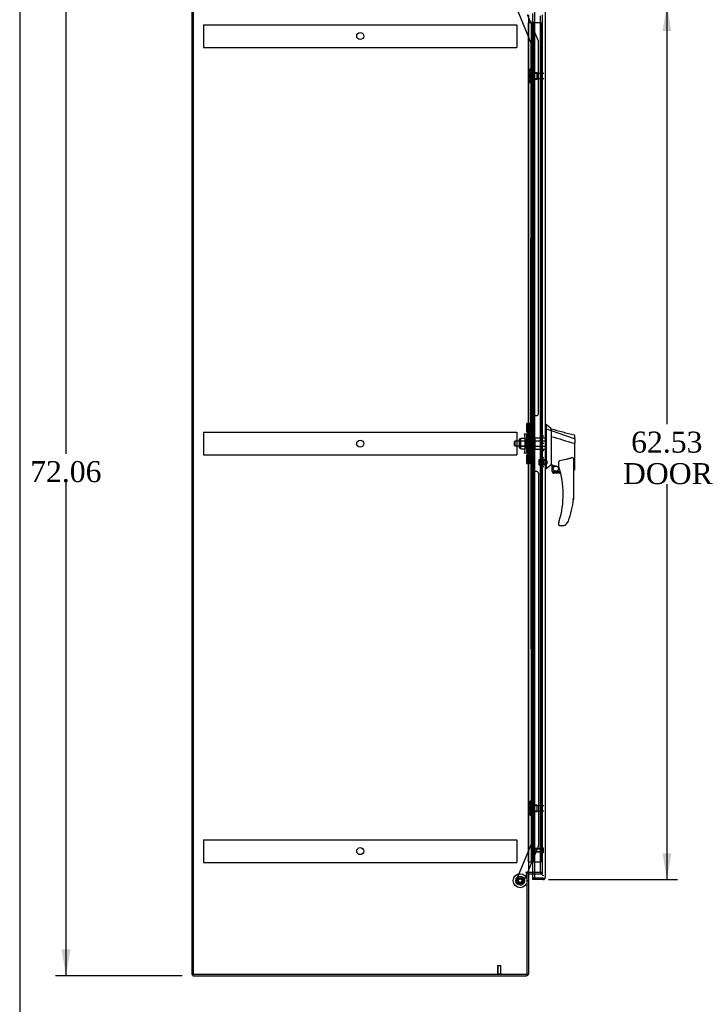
# Model space of a CAD drawing. Header units: inches. Extents: x 1 to 299, y -2 to 199.
# Tile 2 of 11: x 1 to 50, y 62 to 132. Entities that reach past the tile are written whole.
import ezdxf
from ezdxf.enums import TextEntityAlignment as Align
from ezdxf.lldxf.tags import DXFTag

# ---------------------------------------------------------------- set-up
doc = ezdxf.new("R2010")
doc.units = ezdxf.units.IN
doc.header["$MEASUREMENT"] = 0
for name, color, linetype in [('COM53964-2', 7, 'Continuous'), ('COM55523', 7, 'Continuous'), ('COM70220', 7, 'Continuous'), ('COM70757-2', 7, 'Continuous'), ('COM70763-2', 7, 'Continuous'), ('COM70838', 7, 'Continuous'), ('COM70839-3', 7, 'Continuous'), ('COM71203-5', 7, 'Continuous'), ('COM71205-7', 7, 'Continuous'), ('Default', 7, 'Continuous'), ('HAN86294', 7, 'Continuous'), ('HAN86294_NUT', 7, 'Continuous'), ('HAN86294_SCREW', 7, 'Continuous'), ('HAN86294_WASHER', 7, 'Continuous'), ('HAN_NUT', 7, 'Continuous'), ('NTS18147', 7, 'Continuous'), ('ROL87452', 7, 'Continuous'), ('RVT17786', 7, 'Continuous'), ('RVT19000', 7, 'Continuous'), ('SPC87322', 7, 'Continuous'), ('STD26122', 7, 'Continuous'), ('STD26258', 7, 'Continuous'), ('WAF25376', 7, 'Continuous'), ('WAM30038', 7, 'Continuous')]:
    doc.layers.add(name, color=color, linetype=linetype)
doc.styles.add('SEACAD_Times_New_Roman', font='times.ttf')
tags = doc.linetypes.add('HIDDEN2', pattern=[0.1875, 0.125, -0.0625]).pattern_tags.tags
tags[6:7] = [DXFTag(74, 4), DXFTag(75, 0), DXFTag(340, '0'), DXFTag(46, 0.0), DXFTag(50, 0.0), DXFTag(44, 0.0), DXFTag(45, 0.0)]
tags[4:5] = [DXFTag(74, 4), DXFTag(75, 0), DXFTag(340, '0'), DXFTag(46, 0.0), DXFTag(50, 0.0), DXFTag(44, 0.0), DXFTag(45, 0.0)]
doc.dimstyles.new('HAMMOND_(STH_-_300x200)', dxfattribs={"dimtxt": 1.5, "dimasz": 1.875, "dimexe": 0.75, "dimexo": 0.75, "dimgap": 0.375, "dimtad": 0, "dimtih": 1, "dimtoh": 1, "dimzin": 0, "dimdsep": 46, "dimtxsty": 'SEACAD_Times_New_Roman', "dimblk1": '_SE_FILLED', "dimblk2": '_SE_FILLED', "dimsah": 1, "dimcen": 0.75, "dimadec": 0, "dimazin": 0, "dimtfac": 0.8, "dimtofl": 0, "dimtmove": 0, "dimatfit": 3, "dimfxl": 1, "dimtolj": 1, "dimtzin": 0, "dimarcsym": 0})

# ---------------------------------------------------------------- blocks, each defined once
blk = doc.blocks.new('SE4')
at = {"layer": 'COM53964-2', "color": 7, "linetype": 'HIDDEN2'}
for p, q in [((14.515, 132.04), (14.515, 131.902)), ((14.515, 132.04), (36.89, 132.04)), ((14.515, 131.902), (14.515, 130.553)), ((36.89, 132.04), (36.89, 131.902)), ((36.89, 131.902), (36.89, 130.553)), ((14.515, 130.553), (14.515, 130.415)), ((14.515, 130.415), (36.89, 130.415)), ((36.89, 130.553), (36.89, 130.415)), ((14.515, 102.91), (14.515, 102.772)), ((14.515, 102.91), (36.89, 102.91)), ((14.515, 102.772), (14.515, 101.423)), ((36.89, 102.91), (36.89, 102.772)), ((36.89, 102.772), (36.89, 101.423)), ((14.515, 101.423), (14.515, 101.285)), ((36.89, 101.423), (36.89, 101.285)), ((14.515, 101.285), (36.89, 101.285)), ((14.515, 73.78), (14.515, 73.642)), ((14.515, 73.78), (36.89, 73.78)), ((14.515, 73.642), (14.515, 72.293)), ((36.89, 73.78), (36.89, 73.642)), ((36.89, 73.642), (36.89, 72.293)), ((14.515, 72.293), (14.515, 72.155)), ((14.515, 72.155), (36.89, 72.155)), ((36.89, 72.293), (36.89, 72.155))]:
    blk.add_line(p, q, dxfattribs=at)
for centre in [(25.703, 131.228), (25.703, 102.098), (25.703, 72.968)]:
    blk.add_circle(centre, 0.25, dxfattribs=at)
at = {"layer": 'COM55523', "color": 7, "linetype": 'HIDDEN2'}
for p, q in [((37.733, 132.205), (37.733, 132.205)), ((37.733, 72.205), (37.733, 132.205)), ((37.981, 132.205), (37.981, 72.205)), ((38.081, 72.205), (38.081, 132.205)), ((38.15, 132.205), (38.626, 132.205)), ((38.626, 72.205), (38.626, 132.205)), ((37.944, 131.205), (37.914, 131.205)), ((37.914, 131.205), (37.914, 130.205)), ((37.944, 130.205), (37.914, 130.205)), ((37.944, 129.205), (37.914, 129.205)), ((37.914, 129.205), (37.914, 128.205)), ((37.944, 128.205), (37.914, 128.205)), ((37.944, 127.205), (37.914, 127.205)), ((37.914, 127.205), (37.914, 126.205)), ((37.944, 126.205), (37.914, 126.205)), ((37.944, 125.205), (37.914, 125.205)), ((37.914, 125.205), (37.914, 124.205)), ((37.944, 124.205), (37.914, 124.205)), ((37.944, 123.205), (37.914, 123.205)), ((37.914, 123.205), (37.914, 122.205)), ((37.944, 122.205), (37.914, 122.205)), ((37.944, 121.205), (37.914, 121.205)), ((37.914, 121.205), (37.914, 120.205)), ((37.944, 120.205), (37.914, 120.205)), ((37.944, 119.205), (37.914, 119.205)), ((37.914, 119.205), (37.914, 118.205)), ((37.944, 118.205), (37.914, 118.205)), ((37.944, 117.205), (37.914, 117.205)), ((37.914, 117.205), (37.914, 116.205)), ((37.944, 116.205), (37.914, 116.205)), ((37.944, 115.205), (37.914, 115.205)), ((37.914, 115.205), (37.914, 114.205)), ((37.944, 114.205), (37.914, 114.205)), ((37.944, 113.205), (37.914, 113.205)), ((37.914, 113.205), (37.914, 112.205)), ((37.944, 112.205), (37.914, 112.205)), ((37.944, 111.205), (37.914, 111.205)), ((37.914, 111.205), (37.914, 110.205)), ((37.944, 110.205), (37.914, 110.205)), ((37.944, 109.205), (37.914, 109.205)), ((37.914, 109.205), (37.914, 108.205)), ((37.944, 108.205), (37.914, 108.205)), ((37.944, 107.205), (37.914, 107.205)), ((37.914, 107.205), (37.914, 106.205)), ((37.944, 106.205), (37.914, 106.205)), ((37.944, 105.205), (37.914, 105.205)), ((37.914, 105.205), (37.914, 104.205)), ((37.944, 104.205), (37.914, 104.205)), ((37.944, 103.205), (37.914, 103.205)), ((37.914, 103.205), (37.914, 102.205)), ((37.944, 102.205), (37.914, 102.205)), ((37.944, 101.205), (37.914, 101.205)), ((37.914, 101.205), (37.914, 100.205)), ((37.944, 100.205), (37.914, 100.205)), ((37.944, 99.205), (37.914, 99.205)), ((37.914, 99.205), (37.914, 98.205)), ((37.944, 98.205), (37.914, 98.205)), ((37.944, 97.205), (37.914, 97.205)), ((37.914, 97.205), (37.914, 96.205)), ((37.944, 96.205), (37.914, 96.205)), ((37.944, 95.205), (37.914, 95.205)), ((37.914, 95.205), (37.914, 94.205)), ((37.944, 94.205), (37.914, 94.205)), ((37.944, 93.205), (37.914, 93.205)), ((37.914, 93.205), (37.914, 92.205)), ((37.944, 92.205), (37.914, 92.205)), ((37.944, 91.205), (37.914, 91.205)), ((37.914, 91.205), (37.914, 90.205)), ((37.944, 90.205), (37.914, 90.205)), ((37.944, 89.205), (37.914, 89.205)), ((37.914, 89.205), (37.914, 88.205)), ((37.944, 88.205), (37.914, 88.205)), ((37.944, 87.205), (37.914, 87.205)), ((37.914, 87.205), (37.914, 86.205)), ((37.944, 86.205), (37.914, 86.205)), ((37.944, 85.205), (37.914, 85.205)), ((37.914, 85.205), (37.914, 84.205)), ((37.944, 84.205), (37.914, 84.205)), ((37.944, 83.205), (37.914, 83.205)), ((37.914, 83.205), (37.914, 82.205)), ((37.944, 82.205), (37.914, 82.205)), ((37.944, 81.205), (37.914, 81.205)), ((37.914, 81.205), (37.914, 80.205)), ((37.944, 80.205), (37.914, 80.205)), ((37.944, 79.205), (37.914, 79.205)), ((37.914, 79.205), (37.914, 78.205)), ((37.944, 78.205), (37.914, 78.205)), ((37.944, 77.205), (37.914, 77.205)), ((37.914, 77.205), (37.914, 76.205)), ((37.944, 76.205), (37.914, 76.205)), ((37.944, 75.205), (37.914, 75.205)), ((37.914, 75.205), (37.914, 74.205)), ((37.944, 74.205), (37.914, 74.205)), ((37.944, 73.205), (37.914, 73.205)), ((37.914, 73.205), (37.914, 72.205)), ((37.733, 72.205), (37.733, 72.205)), ((38.15, 72.205), (38.626, 72.205))]:
    blk.add_line(p, q, dxfattribs=at)
at = {"layer": 'COM55523', "color": 7, "linetype": 'Continuous'}
for p, q in [((37.733, 132.205), (37.944, 132.205)), ((37.944, 132.205), (38.148, 132.205)), ((37.944, 131.205), (37.944, 132.205)), ((37.968, 132.214), (37.968, 132.24)), ((37.968, 132.24), (38.018, 132.24)), ((38.018, 132.214), (37.968, 132.214)), ((37.981, 132.214), (37.981, 132.205)), ((38.018, 132.24), (38.043, 132.24)), ((38.018, 132.214), (38.043, 132.214)), ((38.043, 132.24), (38.093, 132.24)), ((38.093, 132.214), (38.043, 132.214)), ((38.081, 132.205), (38.081, 132.214)), ((38.093, 132.24), (38.093, 132.214)), ((38.148, 132.205), (38.15, 132.205)), ((38.148, 131.205), (38.148, 132.205)), ((38.148, 131.205), (37.944, 131.205)), ((37.944, 130.205), (37.944, 131.205)), ((38.148, 131.205), (37.944, 131.205)), ((38.148, 130.205), (38.148, 131.205)), ((38.148, 130.205), (37.944, 130.205)), ((38.148, 130.205), (37.944, 130.205)), ((37.944, 129.205), (37.944, 130.205)), ((38.148, 129.205), (38.148, 130.205)), ((38.148, 129.205), (37.944, 129.205)), ((37.944, 128.205), (37.944, 129.205)), ((38.148, 129.205), (37.944, 129.205)), ((38.148, 128.205), (38.148, 129.205)), ((38.148, 128.205), (37.944, 128.205)), ((38.148, 128.205), (37.944, 128.205)), ((37.944, 127.205), (37.944, 128.205)), ((38.148, 127.205), (38.148, 128.205)), ((38.148, 127.205), (37.944, 127.205)), ((37.944, 126.205), (37.944, 127.205)), ((38.148, 127.205), (37.944, 127.205)), ((38.148, 126.205), (38.148, 127.205)), ((38.148, 126.205), (37.944, 126.205)), ((38.148, 126.205), (37.944, 126.205)), ((37.944, 125.205), (37.944, 126.205)), ((38.148, 125.205), (38.148, 126.205)), ((38.148, 125.205), (37.944, 125.205)), ((37.944, 124.205), (37.944, 125.205)), ((38.148, 125.205), (37.944, 125.205)), ((38.148, 124.205), (38.148, 125.205)), ((38.148, 124.205), (37.944, 124.205)), ((38.148, 124.205), (37.944, 124.205)), ((37.944, 123.205), (37.944, 124.205)), ((38.148, 123.205), (38.148, 124.205)), ((38.148, 123.205), (37.944, 123.205)), ((37.944, 122.205), (37.944, 123.205)), ((38.148, 123.205), (37.944, 123.205)), ((38.148, 122.205), (38.148, 123.205)), ((38.148, 122.205), (37.944, 122.205)), ((38.148, 122.205), (37.944, 122.205)), ((37.944, 121.205), (37.944, 122.205)), ((38.148, 121.205), (38.148, 122.205)), ((38.148, 121.205), (37.944, 121.205)), ((37.944, 120.205), (37.944, 121.205)), ((38.148, 121.205), (37.944, 121.205)), ((38.148, 120.205), (38.148, 121.205)), ((38.148, 120.205), (37.944, 120.205)), ((38.148, 120.205), (37.944, 120.205)), ((37.944, 119.205), (37.944, 120.205)), ((38.148, 119.205), (38.148, 120.205)), ((38.148, 119.205), (37.944, 119.205)), ((37.944, 118.205), (37.944, 119.205)), ((38.148, 119.205), (37.944, 119.205)), ((38.148, 118.205), (38.148, 119.205)), ((38.148, 118.205), (37.944, 118.205)), ((38.148, 118.205), (37.944, 118.205)), ((37.944, 117.205), (37.944, 118.205)), ((38.148, 117.205), (38.148, 118.205)), ((38.148, 117.205), (37.944, 117.205)), ((37.944, 116.205), (37.944, 117.205)), ((38.148, 117.205), (37.944, 117.205)), ((38.148, 116.205), (38.148, 117.205)), ((38.148, 116.205), (37.944, 116.205)), ((38.148, 116.205), (37.944, 116.205)), ((37.944, 115.205), (37.944, 116.205)), ((38.148, 115.205), (38.148, 116.205)), ((38.148, 115.205), (37.944, 115.205)), ((37.944, 114.205), (37.944, 115.205)), ((38.148, 115.205), (37.944, 115.205)), ((38.148, 114.205), (38.148, 115.205)), ((38.148, 114.205), (37.944, 114.205)), ((38.148, 114.205), (37.944, 114.205)), ((37.944, 113.205), (37.944, 114.205)), ((38.148, 113.205), (38.148, 114.205)), ((38.148, 113.205), (37.944, 113.205)), ((37.944, 112.205), (37.944, 113.205)), ((38.148, 113.205), (37.944, 113.205)), ((38.148, 112.205), (38.148, 113.205)), ((38.148, 112.205), (37.944, 112.205)), ((38.148, 112.205), (37.944, 112.205)), ((37.944, 111.205), (37.944, 112.205)), ((38.148, 111.205), (38.148, 112.205)), ((38.148, 111.205), (37.944, 111.205)), ((37.944, 110.205), (37.944, 111.205)), ((38.148, 111.205), (37.944, 111.205)), ((38.148, 110.205), (38.148, 111.205)), ((38.148, 110.205), (37.944, 110.205)), ((38.148, 110.205), (37.944, 110.205)), ((37.944, 109.205), (37.944, 110.205)), ((38.148, 109.205), (38.148, 110.205)), ((38.148, 109.205), (37.944, 109.205)), ((37.944, 108.205), (37.944, 109.205)), ((38.148, 109.205), (37.944, 109.205)), ((38.148, 108.205), (38.148, 109.205)), ((38.148, 108.205), (37.944, 108.205)), ((38.148, 108.205), (37.944, 108.205)), ((37.944, 107.205), (37.944, 108.205)), ((38.148, 107.205), (38.148, 108.205)), ((38.148, 107.205), (37.944, 107.205)), ((37.944, 106.205), (37.944, 107.205)), ((38.148, 107.205), (37.944, 107.205)), ((38.148, 106.205), (38.148, 107.205)), ((38.148, 106.205), (37.944, 106.205)), ((38.148, 106.205), (37.944, 106.205)), ((37.944, 105.205), (37.944, 106.205)), ((38.148, 105.205), (38.148, 106.205)), ((38.148, 105.205), (37.944, 105.205)), ((37.944, 104.205), (37.944, 105.205)), ((38.148, 105.205), (37.944, 105.205)), ((38.148, 104.205), (38.148, 105.205)), ((38.148, 104.205), (37.944, 104.205)), ((38.148, 104.205), (37.944, 104.205)), ((37.944, 103.205), (37.944, 104.205)), ((38.148, 103.205), (38.148, 104.205)), ((38.148, 103.205), (37.944, 103.205)), ((37.944, 102.205), (37.944, 103.205)), ((38.148, 103.205), (37.944, 103.205)), ((38.148, 102.205), (38.148, 103.205)), ((38.148, 102.205), (37.944, 102.205)), ((38.148, 102.205), (37.944, 102.205)), ((37.944, 101.205), (37.944, 102.205)), ((38.148, 101.205), (38.148, 102.205)), ((38.148, 101.205), (37.944, 101.205)), ((37.944, 100.205), (37.944, 101.205)), ((38.148, 101.205), (37.944, 101.205)), ((38.148, 100.205), (38.148, 101.205)), ((38.148, 100.205), (37.944, 100.205)), ((38.148, 100.205), (37.944, 100.205)), ((37.944, 99.205), (37.944, 100.205)), ((38.148, 99.205), (38.148, 100.205)), ((38.148, 99.205), (37.944, 99.205)), ((37.944, 98.205), (37.944, 99.205)), ((38.148, 99.205), (37.944, 99.205)), ((38.148, 98.205), (38.148, 99.205)), ((38.148, 98.205), (37.944, 98.205)), ((38.148, 98.205), (37.944, 98.205)), ((37.944, 97.205), (37.944, 98.205)), ((38.148, 97.205), (38.148, 98.205)), ((38.148, 97.205), (37.944, 97.205)), ((37.944, 96.205), (37.944, 97.205)), ((38.148, 97.205), (37.944, 97.205)), ((38.148, 96.205), (38.148, 97.205)), ((38.148, 96.205), (37.944, 96.205)), ((38.148, 96.205), (37.944, 96.205)), ((37.944, 95.205), (37.944, 96.205)), ((38.148, 95.205), (38.148, 96.205)), ((38.148, 95.205), (37.944, 95.205)), ((37.944, 94.205), (37.944, 95.205)), ((38.148, 95.205), (37.944, 95.205)), ((38.148, 94.205), (38.148, 95.205)), ((38.148, 94.205), (37.944, 94.205)), ((38.148, 94.205), (37.944, 94.205)), ((37.944, 93.205), (37.944, 94.205)), ((38.148, 93.205), (38.148, 94.205)), ((38.148, 93.205), (37.944, 93.205)), ((37.944, 92.205), (37.944, 93.205)), ((38.148, 93.205), (37.944, 93.205)), ((38.148, 92.205), (38.148, 93.205)), ((38.148, 92.205), (37.944, 92.205)), ((38.148, 92.205), (37.944, 92.205)), ((37.944, 91.205), (37.944, 92.205)), ((38.148, 91.205), (38.148, 92.205)), ((38.148, 91.205), (37.944, 91.205)), ((37.944, 90.205), (37.944, 91.205)), ((38.148, 91.205), (37.944, 91.205)), ((38.148, 90.205), (38.148, 91.205)), ((38.148, 90.205), (37.944, 90.205)), ((38.148, 90.205), (37.944, 90.205)), ((37.944, 89.205), (37.944, 90.205)), ((38.148, 89.205), (38.148, 90.205)), ((38.148, 89.205), (37.944, 89.205)), ((37.944, 88.205), (37.944, 89.205)), ((38.148, 89.205), (37.944, 89.205)), ((38.148, 88.205), (38.148, 89.205)), ((38.148, 88.205), (37.944, 88.205)), ((38.148, 88.205), (37.944, 88.205)), ((37.944, 87.205), (37.944, 88.205)), ((38.148, 87.205), (38.148, 88.205)), ((38.148, 87.205), (37.944, 87.205)), ((37.944, 86.205), (37.944, 87.205)), ((38.148, 87.205), (37.944, 87.205)), ((38.148, 86.205), (38.148, 87.205)), ((38.148, 86.205), (37.944, 86.205)), ((38.148, 86.205), (37.944, 86.205)), ((37.944, 85.205), (37.944, 86.205)), ((38.148, 85.205), (38.148, 86.205)), ((38.148, 85.205), (37.944, 85.205)), ((37.944, 84.205), (37.944, 85.205)), ((38.148, 85.205), (37.944, 85.205)), ((38.148, 84.205), (38.148, 85.205)), ((38.148, 84.205), (37.944, 84.205)), ((38.148, 84.205), (37.944, 84.205)), ((37.944, 83.205), (37.944, 84.205)), ((38.148, 83.205), (38.148, 84.205)), ((38.148, 83.205), (37.944, 83.205)), ((37.944, 82.205), (37.944, 83.205)), ((38.148, 83.205), (37.944, 83.205)), ((38.148, 82.205), (38.148, 83.205)), ((38.148, 82.205), (37.944, 82.205)), ((38.148, 82.205), (37.944, 82.205)), ((37.944, 81.205), (37.944, 82.205)), ((38.148, 81.205), (38.148, 82.205)), ((38.148, 81.205), (37.944, 81.205)), ((37.944, 80.205), (37.944, 81.205)), ((38.148, 81.205), (37.944, 81.205)), ((38.148, 80.205), (38.148, 81.205)), ((38.148, 80.205), (37.944, 80.205)), ((38.148, 80.205), (37.944, 80.205)), ((37.944, 79.205), (37.944, 80.205)), ((38.148, 79.205), (38.148, 80.205)), ((38.148, 79.205), (37.944, 79.205)), ((37.944, 78.205), (37.944, 79.205)), ((38.148, 79.205), (37.944, 79.205)), ((38.148, 78.205), (38.148, 79.205)), ((38.148, 78.205), (37.944, 78.205)), ((38.148, 78.205), (37.944, 78.205)), ((37.944, 77.205), (37.944, 78.205)), ((38.148, 77.205), (38.148, 78.205)), ((38.148, 77.205), (37.944, 77.205)), ((37.944, 76.205), (37.944, 77.205)), ((38.148, 77.205), (37.944, 77.205)), ((38.148, 76.205), (38.148, 77.205)), ((38.148, 76.205), (37.944, 76.205)), ((38.148, 76.205), (37.944, 76.205)), ((37.944, 75.205), (37.944, 76.205)), ((38.148, 75.205), (38.148, 76.205)), ((38.148, 75.205), (37.944, 75.205)), ((37.944, 74.205), (37.944, 75.205)), ((38.148, 75.205), (37.944, 75.205)), ((38.148, 74.205), (38.148, 75.205)), ((38.148, 74.205), (37.944, 74.205)), ((38.148, 74.205), (37.944, 74.205)), ((37.944, 73.205), (37.944, 74.205)), ((38.148, 73.205), (38.148, 74.205)), ((38.148, 73.205), (37.944, 73.205)), ((37.944, 72.205), (37.944, 73.205)), ((38.148, 73.205), (37.944, 73.205)), ((38.148, 72.205), (38.148, 73.205)), ((37.733, 72.205), (37.944, 72.205)), ((37.944, 72.205), (38.148, 72.205)), ((38.148, 72.205), (38.15, 72.205))]:
    blk.add_line(p, q, dxfattribs=at)
at = {"layer": 'COM70220', "color": 7, "linetype": 'HIDDEN2'}
for p, q in [((38.575, 132.671), (38.575, 71.739)), ((38.575, 71.739), (38.575, 71.489))]:
    blk.add_line(p, q, dxfattribs=at)
blk.add_arc((38.825, 71.489), 0.25, 180, 270, dxfattribs=at)
at = {"layer": 'COM70757-2', "color": 7, "linetype": 'Continuous'}
for p, q in [((38.15, 133.376), (38.15, 71.034)), ((38.92, 133.328), (38.92, 71.082)), ((38.045, 71.034), (38.045, 71.346)), ((38.92, 71.082), (38.92, 71.082)), ((38.92, 71.082), (38.92, 71.082)), ((38.92, 71.082), (38.92, 71.082)), ((38.045, 70.939), (38.045, 71.034)), ((38.777, 71.034), (38.045, 71.034)), ((38.15, 71.034), (38.045, 71.034)), ((38.777, 70.939), (38.045, 70.939)), ((38.15, 71.034), (38.777, 71.034)), ((38.777, 71.034), (38.777, 71.034)), ((38.777, 71.034), (38.839, 71.034)), ((38.777, 71.034), (38.89, 71.034)), ((38.839, 71.034), (38.89, 70.995))]:
    blk.add_line(p, q, dxfattribs=at)
at = {"layer": 'COM70757-2', "color": 7, "linetype": 'HIDDEN2'}
blk.add_line((38.045, 71.346), (38.045, 132.846), dxfattribs=at)
at = {"layer": 'COM70757-2', "color": 7, "linetype": 'Continuous'}
for start, end in [(359.92383, 0), (270, 322.49641), (322.49641, 359.84393)]:
    blk.add_arc((38.777, 71.082), 0.143, start, end, dxfattribs=at)
blk.add_open_spline([(38.89, 71.034), (38.899, 71.042), (38.907, 71.05), (38.914, 71.062), (38.916, 71.066), (38.919, 71.074), (38.92, 71.078), (38.92, 71.082)], degree=3, knots=[0, 0, 0, 0, 0.5, 0.5, 0.75, 0.75, 1, 1, 1, 1], dxfattribs=at)
at = {"layer": 'COM70763-2', "color": 7, "linetype": 'Continuous'}
for p, q in [((13.673, 136.031), (13.673, 64.161)), ((13.673, 64.161), (13.733, 64.161))]:
    blk.add_line(p, q, dxfattribs=at)
at = {"layer": 'COM70763-2', "color": 7, "linetype": 'HIDDEN2'}
blk.add_line((13.768, 136.031), (13.768, 64.161), dxfattribs=at)
at = {"layer": 'COM70838', "color": 7, "linetype": 'HIDDEN2'}
for p, q in [((37.718, 103.543), (37.843, 103.543)), ((37.718, 103.418), (37.718, 103.543)), ((37.843, 103.543), (37.843, 103.418)), ((37.431, 102.793), (37.601, 102.793)), ((37.431, 102.793), (37.531, 102.105)), ((37.601, 101.418), (37.601, 102.793)), ((37.601, 102.793), (37.704, 102.793)), ((37.718, 100.793), (37.718, 103.418)), ((37.843, 100.793), (37.843, 103.418)), ((37.531, 102.105), (37.431, 101.418)), ((37.601, 101.418), (37.431, 101.418)), ((37.714, 101.418), (37.601, 101.418)), ((37.718, 100.668), (37.718, 100.793)), ((37.843, 100.668), (37.718, 100.668)), ((37.843, 100.793), (37.843, 100.668))]:
    blk.add_line(p, q, dxfattribs=at)
for centre, start, end in [((37.601, 102.848), 331.96016, 0), ((37.601, 101.39), 0, 13.54456)]:
    blk.add_arc(centre, 0.117, start, end, dxfattribs=at)
at = {"layer": 'COM70839-3', "color": 7, "linetype": 'HIDDEN2'}
for p, q in [((37.918, 130.733), (36.818, 133.39)), ((38.439, 130.862), (37.657, 132.751)), ((37.904, 102.856), (37.918, 130.733)), ((38.436, 104.231), (38.449, 130.814)), ((37.974, 102.968), (37.975, 103.981)), ((38.1, 104.106), (38.311, 104.106)), ((37.904, 101.355), (37.918, 73.477)), ((37.975, 100.23), (37.974, 101.243)), ((38.311, 100.105), (38.1, 100.105)), ((38.436, 99.98), (38.449, 73.397)), ((37.918, 73.477), (36.818, 70.821)), ((38.439, 73.349), (37.65, 71.441)), ((37.637, 71.411), (37.309, 70.618)), ((37.146, 70.55), (36.886, 70.658))]:
    blk.add_line(p, q, dxfattribs=at)
at = {"layer": 'COM70839-3', "color": 7, "linetype": 'Continuous'}
blk.add_line((37.65, 71.441), (37.637, 71.411), dxfattribs=at)
at = {"layer": 'COM70839-3', "color": 7, "linetype": 'HIDDEN2'}
blk.add_circle((37.138, 70.858), 0.129, dxfattribs=at)
for centre, start, end in [((38.324, 130.814), 359.97249, 22.48449), ((38.311, 104.231), 269.97249, 359.97249), ((38.1, 103.981), 89.97249, 179.97249), ((37.849, 102.968), 296.07637, 359.97249), ((37.849, 101.243), 0.02751, 63.92363), ((38.1, 100.23), 180.02751, 270.02751), ((38.311, 99.98), 0.02751, 90.02751), ((38.324, 73.397), 337.51551, 0.02751), ((36.934, 70.773), 157.51551, 247.51551), ((37.193, 70.666), 247.51551, 337.51551)]:
    blk.add_arc(centre, 0.125, start, end, dxfattribs=at)
at = {"layer": 'COM71203-5', "color": 7, "linetype": 'Continuous'}
for p, q in [((13.733, 64.161), (13.733, 136.031)), ((37.733, 132.751), (37.733, 71.441)), ((37.59, 71.441), (37.56, 71.441)), ((37.56, 71.411), (37.638, 71.411)), ((37.733, 71.441), (37.59, 71.441)), ((37.638, 64.161), (37.638, 71.411)), ((37.733, 71.441), (37.781, 71.441)), ((38.15, 71.441), (37.781, 71.441)), ((37.638, 64.161), (13.733, 64.161))]:
    blk.add_line(p, q, dxfattribs=at)
at = {"layer": 'COM71203-5', "color": 7, "linetype": 'HIDDEN2'}
for p, q in [((38.7, 132.751), (38.7, 71.441)), ((38.7, 71.441), (38.15, 71.441))]:
    blk.add_line(p, q, dxfattribs=at)
at = {"layer": 'COM71203-5', "color": 7, "linetype": 'Continuous'}
blk.add_arc((37.56, 71.426), 0.015, 90, 270, dxfattribs=at)
at = {"layer": 'COM71205-7', "color": 7, "linetype": 'Continuous'}
for p, q in [((37.638, 71.411), (37.733, 71.411)), ((37.733, 71.411), (37.733, 64.209)), ((37.781, 71.346), (38.15, 71.346)), ((13.733, 64.161), (13.733, 64.066)), ((13.733, 64.066), (37.59, 64.066))]:
    blk.add_line(p, q, dxfattribs=at)
at = {"layer": 'COM71205-7', "color": 7, "linetype": 'HIDDEN2'}
for p in [(38.15, 71.346), (38.7, 71.441)]:
    blk.add_line(p, (38.7, 71.346), dxfattribs=at)
at = {"layer": 'COM71205-7', "color": 7, "linetype": 'Continuous'}
for centre, radius, start, end in [((37.781, 71.298), 0.143, 90, 127.79488), ((37.781, 71.298), 0.048, 90, 180), ((37.59, 64.209), 0.143, 270, 0)]:
    blk.add_arc(centre, radius, start, end, dxfattribs=at)
at = {"layer": 'COM71205-7', "color": 7, "linetype": 'HIDDEN2'}
blk.add_arc((37.59, 64.209), 0.048, 270, 0, dxfattribs=at)
at = {"layer": 'HAN86294', "color": 7, "linetype": 'Continuous'}
for p, q in [((39.003, 103.455), (38.92, 103.455)), ((39, 103.455), (39, 103.294)), ((39.355, 103.155), (39, 103.455)), ((39, 103.294), (39, 103.207)), ((39, 103.207), (39, 103.149)), ((39, 103.149), (39.355, 103.043)), ((39, 103.149), (39, 100.717)), ((39.355, 103.083), (39.355, 103.155)), ((39.355, 103.083), (39.355, 103.057)), ((39.355, 103.057), (39.355, 103.043)), ((39.355, 103.043), (39.355, 102.612)), ((39.355, 103.043), (40.993, 102.471)), ((39.355, 102.612), (39.355, 101.114)), ((40.979, 102.122), (40.981, 102.122)), ((41.035, 102.437), (41.035, 102.659)), ((41.035, 102.437), (41.035, 102.124)), ((41.035, 100.256), (41.035, 102.124)), ((39, 100.717), (39, 100.433)), ((39.355, 101.114), (39.355, 100.844)), ((39.355, 100.844), (39.355, 100.632)), ((39.895, 100.449), (39.895, 100.723)), ((40.955, 100.794), (40.955, 98.123)), ((39, 100.285), (38.92, 100.285)), ((39, 100.433), (39, 100.285)), ((39.355, 100.632), (39.355, 100.605)), ((39.355, 100.605), (39.355, 100.587)), ((39.355, 100.587), (39.355, 100.585)), ((39.355, 100.585), (39.419, 100.57)), ((39.42, 100.105), (39.42, 100.572)), ((39.42, 100.105), (39.993, 100.105)), ((40.025, 99.98), (39.545, 99.98)), ((40.955, 100.199), (40.96, 100.197)), ((39.895, 96.29), (39.895, 96.469)), ((40.109, 96.23), (39.955, 96.23)), ((40.393, 96.319), (40.392, 96.32))]:
    blk.add_line(p, q, dxfattribs=at)
at = {"layer": 'HAN86294', "color": 7, "linetype": 'HIDDEN2'}
for p, q in [((36.758, 102.265), (36.728, 102.235)), ((36.728, 101.975), (36.728, 102.235)), ((36.758, 102.265), (36.758, 101.945)), ((37.718, 102.265), (36.758, 102.265)), ((38.093, 102.265), (38.218, 102.265)), ((38.093, 102.105), (38.093, 102.265)), ((38.093, 101.945), (38.093, 102.105)), ((38.218, 102.305), (38.218, 102.501)), ((38.218, 102.501), (38.92, 102.501)), ((38.218, 101.906), (38.218, 102.305)), ((38.218, 102.305), (38.92, 102.305)), ((36.728, 101.975), (36.758, 101.945)), ((36.758, 101.945), (37.718, 101.945)), ((38.093, 101.945), (38.218, 101.945)), ((38.218, 101.71), (38.218, 101.906)), ((38.218, 101.906), (38.92, 101.906)), ((38.218, 101.71), (38.92, 101.71)), ((38.795, 100.93), (38.795, 100.605)), ((38.92, 100.93), (38.795, 100.93)), ((38.795, 100.605), (38.92, 100.605))]:
    blk.add_line(p, q, dxfattribs=at)
at = {"layer": 'HAN86294', "color": 7, "linetype": 'Continuous'}
for radius in [0.202, 0.188]:
    blk.add_circle((39.681, 100.309), radius, dxfattribs=at)
for centre, radius, start, end in [((345.275, 1241.839), 1179.062, 254.961927, 255.044825), ((40.975, 102.659), 0.06, 0, 73.90261), ((75.766, 57.139), 56.686, 129.96527, 130.43506), ((39.545, 100.105), 0.125, 180, 193.88654), ((39.545, 100.105), 0.125, 193.88654, 229.4642), ((39.545, 100.105), 0.125, 229.4642, 270), ((39.955, 100.449), 0.06, 180, 197.89499), ((33.791, 98.459), 6.417, 342.98984, 17.89499), ((33.614, 99.058), 7.4, 340.28545, 352.73905), ((39.955, 96.469), 0.06, 162.10501, 180), ((40.109, 96.73), 0.5, 304.56234, 340.28545), ((39.955, 96.29), 0.06, 180, 270), ((40.109, 96.73), 0.5, 270, 304.56234)]:
    blk.add_arc(centre, radius, start, end, dxfattribs=at)
blk.add_ellipse((40.975, 100.256), major_axis=(-0.06, 0), ratio=0.999979, start_param=1.333204, end_param=3.141717, dxfattribs=at)
for points in [[(39.355, 102.612), (39.896, 102.449), (40.438, 102.285), (40.979, 102.122)], [(39.45, 100.568), (39.598, 100.536), (39.746, 100.503), (39.895, 100.471)]]:
    blk.add_open_spline(points, degree=3, dxfattribs=at)
for points, knots in [([(40.981, 102.122), (40.988, 102.122), (40.995, 102.122), (41.008, 102.122), (41.014, 102.122), (41.022, 102.123), (41.024, 102.123), (41.028, 102.123), (41.029, 102.123), (41.032, 102.123), (41.033, 102.124), (41.034, 102.124), (41.035, 102.124), (41.035, 102.124)], [0, 0, 0, 0, 0.25, 0.25, 0.5, 0.5, 0.625, 0.625, 0.75, 0.75, 0.875, 0.875, 1, 1, 1, 1]), ([(40.993, 102.471), (41.005, 102.469), (41.015, 102.465), (41.03, 102.452), (41.035, 102.445), (41.035, 102.437)], [0, 0, 0, 0, 0.5, 0.5, 1, 1, 1, 1]), ([(39.895, 100.723), (39.895, 100.73), (39.895, 100.737), (39.896, 100.75), (39.897, 100.757), (39.899, 100.778), (39.902, 100.792), (39.91, 100.819), (39.915, 100.833), (39.926, 100.852), (39.93, 100.858), (39.938, 100.866), (39.941, 100.868), (39.947, 100.872), (39.951, 100.874), (39.955, 100.874)], [0, 0, 0, 0, 0.125, 0.125, 0.25, 0.25, 0.5, 0.5, 0.75, 0.75, 0.875, 0.875, 0.9375, 0.9375, 1, 1, 1, 1]), ([(40.865, 101.106), (40.792, 101.077), (40.718, 101.051), (40.568, 101.003), (40.493, 100.981), (40.264, 100.924), (40.11, 100.896), (39.955, 100.874)], [0, 0, 0, 0, 0.25, 0.25, 0.5, 0.5, 1, 1, 1, 1]), ([(40.865, 101.106), (40.866, 101.107), (40.868, 101.107), (40.872, 101.108), (40.874, 101.108), (40.879, 101.107), (40.883, 101.106), (40.889, 101.102), (40.892, 101.099), (40.897, 101.094), (40.899, 101.091), (40.906, 101.082), (40.909, 101.076), (40.915, 101.063), (40.918, 101.056), (40.925, 101.035), (40.929, 101.021), (40.936, 100.993), (40.938, 100.979), (40.946, 100.937), (40.949, 100.909), (40.953, 100.852), (40.955, 100.823), (40.955, 100.794)], [0, 0, 0, 0, 0.015625, 0.015625, 0.03125, 0.03125, 0.0625, 0.0625, 0.09375, 0.09375, 0.125, 0.125, 0.1875, 0.1875, 0.25, 0.25, 0.375, 0.375, 0.5, 0.5, 0.75, 0.75, 1, 1, 1, 1]), ([(39.42, 100.572), (39.42, 100.572), (39.42, 100.572), (39.423, 100.572), (39.426, 100.572), (39.434, 100.571), (39.442, 100.57), (39.45, 100.568)], [0, 0, 0, 0, 0.25, 0.25, 0.5, 0.5, 1, 1, 1, 1]), ([(40.955, 98.123), (40.955, 98.123), (40.954, 98.123), (40.952, 98.123), (40.95, 98.123), (40.945, 98.123), (40.943, 98.123), (40.936, 98.124), (40.932, 98.124), (40.92, 98.125), (40.91, 98.125), (40.894, 98.126), (40.888, 98.127), (40.876, 98.128), (40.87, 98.128), (40.865, 98.128)], [0, 0, 0, 0, 0.125, 0.125, 0.25, 0.25, 0.375, 0.375, 0.5, 0.5, 0.75, 0.75, 0.875, 0.875, 1, 1, 1, 1]), ([(39.897, 96.487), (39.897, 96.487), (39.898, 96.488), (39.899, 96.49), (39.899, 96.492), (39.901, 96.497), (39.902, 96.501), (39.906, 96.513), (39.909, 96.522), (39.917, 96.547), (39.922, 96.564), (39.927, 96.581)], [0, 0, 0, 0, 0.0625, 0.0625, 0.125, 0.125, 0.25, 0.25, 0.5, 0.5, 1, 1, 1, 1])]:
    blk.add_open_spline(points, degree=3, knots=knots, dxfattribs=at)
at = {"layer": 'HAN86294_NUT', "color": 7, "linetype": 'HIDDEN2'}
for p, q in [((37.096, 101.803), (37.096, 102.408)), ((37.176, 102.438), (37.126, 102.438)), ((37.176, 102.489), (37.501, 102.489)), ((37.176, 102.393), (37.176, 102.489)), ((37.176, 102.297), (37.176, 102.393)), ((37.176, 102.297), (37.501, 102.297)), ((37.176, 102.105), (37.176, 102.297)), ((37.176, 101.913), (37.176, 102.105)), ((37.501, 102.297), (37.501, 102.489)), ((37.501, 101.913), (37.501, 102.297)), ((37.126, 101.773), (37.176, 101.773)), ((37.176, 101.913), (37.501, 101.913)), ((37.176, 101.817), (37.176, 101.913)), ((37.176, 101.721), (37.176, 101.817)), ((37.176, 101.721), (37.501, 101.721)), ((37.501, 101.721), (37.501, 101.913))]:
    blk.add_line(p, q, dxfattribs=at)
for centre, start, end in [((37.126, 102.408), 90, 180), ((37.126, 101.803), 180, 270)]:
    blk.add_arc(centre, 0.03, start, end, dxfattribs=at)
at = {"layer": 'HAN86294_SCREW', "color": 7, "linetype": 'HIDDEN2'}
for p, q in [((38.468, 100.96), (38.605, 100.96)), ((38.468, 100.96), (38.468, 100.767)), ((38.468, 100.767), (38.605, 100.767)), ((38.468, 100.767), (38.468, 100.575)), ((38.605, 101.03), (38.605, 100.505)), ((38.675, 101.03), (38.605, 101.03)), ((38.675, 101.03), (38.675, 100.505)), ((39.05, 100.883), (38.675, 100.883)), ((38.675, 100.651), (39.05, 100.651)), ((39.05, 100.883), (39.05, 100.651)), ((38.468, 100.575), (38.605, 100.575)), ((38.605, 100.505), (38.675, 100.505))]:
    blk.add_line(p, q, dxfattribs=at)
at = {"layer": 'HAN86294_WASHER', "color": 7, "linetype": 'HIDDEN2'}
for p, q in [((38.705, 100.456), (38.705, 101.079)), ((38.765, 101.079), (38.705, 101.079)), ((38.765, 100.456), (38.765, 101.079)), ((38.825, 101.079), (38.765, 101.079)), ((38.765, 100.456), (38.765, 101.079)), ((38.705, 100.456), (38.765, 100.456)), ((38.765, 100.456), (38.825, 100.456))]:
    blk.add_line(p, q, dxfattribs=at)
at = {"layer": 'HAN_NUT', "color": 7, "linetype": 'HIDDEN2'}
for p, q in [((38.61, 102.635), (38.61, 102.105)), ((38.825, 102.635), (38.61, 102.635)), ((38.61, 102.105), (38.61, 101.575)), ((38.825, 102.105), (38.61, 102.105)), ((38.825, 101.575), (38.61, 101.575))]:
    blk.add_line(p, q, dxfattribs=at)
at = {"layer": 'NTS18147', "color": 7, "linetype": 'HIDDEN2'}
for p, q in [((37.854, 128.872), (37.854, 128.876)), ((37.917, 128.876), (37.854, 128.876)), ((37.854, 128.872), (37.917, 128.872)), ((37.917, 128.872), (37.917, 128.876)), ((37.917, 128.683), (37.917, 128.872)), ((37.792, 128.777), (37.792, 128.723)), ((37.854, 128.683), (37.854, 128.565)), ((37.917, 128.683), (37.854, 128.683)), ((37.854, 128.565), (37.917, 128.565)), ((37.854, 128.188), (37.854, 128.07)), ((37.917, 128.188), (37.854, 128.188)), ((37.917, 128.565), (37.917, 128.683)), ((38.354, 128.596), (37.917, 128.596)), ((37.917, 128.188), (37.917, 128.565)), ((37.917, 128.07), (37.917, 128.188)), ((37.917, 128.156), (38.354, 128.156)), ((38.354, 128.156), (38.354, 128.596)), ((37.792, 128.03), (37.792, 127.975)), ((37.854, 128.07), (37.917, 128.07)), ((37.854, 127.881), (37.854, 127.876)), ((37.917, 127.881), (37.854, 127.881)), ((37.854, 127.876), (37.917, 127.876)), ((37.917, 127.881), (37.917, 128.07)), ((37.917, 127.881), (37.917, 127.876)), ((37.792, 76.435), (37.792, 76.381)), ((37.854, 76.53), (37.854, 76.534)), ((37.917, 76.534), (37.854, 76.534)), ((37.854, 76.53), (37.917, 76.53)), ((37.854, 76.341), (37.854, 76.223)), ((37.917, 76.341), (37.854, 76.341)), ((37.854, 76.223), (37.917, 76.223)), ((37.917, 76.53), (37.917, 76.534)), ((37.917, 76.341), (37.917, 76.53)), ((37.917, 76.223), (37.917, 76.341)), ((38.354, 76.254), (37.917, 76.254)), ((37.917, 75.846), (37.917, 76.223)), ((38.354, 75.814), (38.354, 76.254)), ((37.792, 75.688), (37.792, 75.633)), ((37.854, 75.846), (37.854, 75.728)), ((37.917, 75.846), (37.854, 75.846)), ((37.854, 75.728), (37.917, 75.728)), ((37.854, 75.539), (37.854, 75.534)), ((37.917, 75.539), (37.854, 75.539)), ((37.854, 75.534), (37.917, 75.534)), ((37.917, 75.728), (37.917, 75.846)), ((37.917, 75.814), (38.354, 75.814)), ((37.917, 75.539), (37.917, 75.728)), ((37.917, 75.539), (37.917, 75.534))]:
    blk.add_line(p, q, dxfattribs=at)
for centre in [(38.11, 128.376), (38.11, 76.034)]:
    blk.add_arc(centre, 0.318, 143.63381, 216.36619, dxfattribs=at)
for centre, start_param, end_param in [((38.11, 128.777), 2.506883, 3.776302), ((38.11, 128.723), 3.141593, 3.776302), ((38.11, 128.03), 2.506883, 3.141593), ((38.11, 127.975), 2.506883, 3.776302), ((38.11, 76.435), 2.506883, 3.776302), ((38.11, 76.381), 3.141593, 3.776302), ((38.11, 75.633), 2.506883, 3.776302), ((38.11, 75.688), 2.506883, 3.141593)]:
    blk.add_ellipse(centre, major_axis=(0.318, 0), ratio=0.5, start_param=start_param, end_param=end_param, dxfattribs=at)
at = {"layer": 'ROL87452', "color": 7, "linetype": 'HIDDEN2'}
blk.add_circle((37.138, 70.858), 0.5, dxfattribs=at)
at = {"layer": 'RVT17786', "color": 7, "linetype": 'HIDDEN2'}
for radius in [0.217, 0.125]:
    blk.add_circle((37.138, 70.858), radius, dxfattribs=at)
at = {"layer": 'RVT19000', "color": 7, "linetype": 'HIDDEN2'}
for p, q in [((37.605, 102.918), (37.605, 103.543)), ((37.718, 103.543), (37.605, 103.543)), ((37.718, 103.543), (37.718, 103.543)), ((37.605, 102.918), (37.718, 102.918)), ((37.843, 103.426), (37.718, 103.426)), ((37.718, 103.036), (37.843, 103.036)), ((38.055, 103.371), (37.843, 103.371)), ((37.843, 103.09), (38.055, 103.09)), ((38.055, 103.09), (38.055, 103.371)), ((37.605, 100.667), (37.605, 101.292)), ((37.718, 101.292), (37.605, 101.292)), ((37.605, 100.667), (37.718, 100.667)), ((37.843, 101.175), (37.718, 101.175)), ((37.718, 100.785), (37.843, 100.785)), ((37.718, 100.667), (37.718, 100.668)), ((38.055, 101.12), (37.843, 101.12)), ((37.843, 100.839), (38.055, 100.839)), ((38.055, 100.839), (38.055, 101.12))]:
    blk.add_line(p, q, dxfattribs=at)
at = {"layer": 'SPC87322', "color": 7, "linetype": 'HIDDEN2'}
for p, q in [((37.718, 102.343), (37.843, 102.343)), ((37.718, 102.333), (37.843, 102.333)), ((38.218, 102.498), (37.843, 102.498)), ((37.718, 101.878), (37.843, 101.878)), ((37.718, 101.868), (37.843, 101.868)), ((37.843, 101.713), (38.218, 101.713))]:
    blk.add_line(p, q, dxfattribs=at)
at = {"layer": 'STD26122', "color": 7, "linetype": 'HIDDEN2'}
for p, q in [((37.86, 128.561), (37.825, 128.526)), ((37.825, 128.226), (37.825, 128.526)), ((37.825, 128.226), (37.86, 128.191)), ((37.86, 128.561), (37.86, 128.191)), ((38.825, 128.561), (37.86, 128.561)), ((37.86, 128.191), (38.825, 128.191)), ((37.86, 76.219), (37.825, 76.184)), ((37.825, 75.884), (37.825, 76.184)), ((37.86, 76.219), (37.86, 75.849)), ((38.825, 76.219), (37.86, 76.219)), ((37.825, 75.884), (37.86, 75.849)), ((37.86, 75.849), (38.825, 75.849))]:
    blk.add_line(p, q, dxfattribs=at)
at = {"layer": 'STD26258', "color": 7, "linetype": 'HIDDEN2'}
for p, q in [((38.2, 72.909), (38.2, 73.159)), ((38.793, 73.159), (38.2, 73.159)), ((38.2, 73.129), (38.793, 73.129)), ((38.2, 72.94), (38.793, 72.94)), ((38.2, 72.909), (38.793, 72.909)), ((38.793, 72.878), (38.793, 73.191)), ((38.825, 73.191), (38.793, 73.191)), ((38.793, 72.878), (38.825, 72.878)), ((35.513, 64.786), (35.763, 64.786)), ((35.513, 64.786), (35.513, 64.193)), ((35.543, 64.786), (35.543, 64.193)), ((35.732, 64.786), (35.732, 64.193)), ((35.763, 64.193), (35.763, 64.786)), ((35.481, 64.193), (35.794, 64.193)), ((35.481, 64.193), (35.481, 64.161)), ((35.794, 64.161), (35.794, 64.193))]:
    blk.add_line(p, q, dxfattribs=at)
at = {"layer": 'WAF25376', "color": 7, "linetype": 'HIDDEN2'}
for radius in [0.315, 0.14]:
    blk.add_circle((37.138, 70.858), radius, dxfattribs=at)
at = {"layer": 'WAM30038', "color": 7, "linetype": 'HIDDEN2'}
for p, q in [((38.042, 128.001), (38.042, 128.751)), ((38.066, 128.751), (38.042, 128.751)), ((38.066, 128.001), (38.066, 128.751)), ((38.081, 128.558), (38.114, 128.537)), ((38.13, 128.55), (38.085, 128.578)), ((38.085, 128.554), (38.13, 128.525)), ((38.13, 128.394), (38.085, 128.394)), ((38.085, 128.359), (38.13, 128.359)), ((38.13, 128.227), (38.085, 128.199)), ((38.085, 128.174), (38.13, 128.203)), ((38.114, 128.215), (38.086, 128.198)), ((38.114, 128.537), (38.13, 128.55)), ((38.13, 128.203), (38.114, 128.215)), ((38.13, 128.605), (38.13, 128.55)), ((38.13, 128.525), (38.13, 128.394)), ((38.13, 128.359), (38.13, 128.227)), ((38.13, 128.203), (38.13, 128.148)), ((38.042, 128.001), (38.066, 128.001)), ((38.042, 76.409), (38.042, 75.659)), ((38.066, 76.409), (38.042, 76.409)), ((38.066, 76.409), (38.066, 75.659)), ((38.129, 76.208), (38.085, 76.236)), ((38.085, 76.212), (38.129, 76.183)), ((38.129, 76.052), (38.085, 76.052)), ((38.085, 76.017), (38.129, 76.017)), ((38.098, 76.205), (38.114, 76.195)), ((38.114, 76.195), (38.129, 76.208)), ((38.129, 76.263), (38.129, 76.208)), ((38.129, 76.183), (38.129, 76.052)), ((38.129, 76.017), (38.129, 75.885)), ((38.042, 75.659), (38.066, 75.659)), ((38.129, 75.885), (38.085, 75.857)), ((38.085, 75.832), (38.129, 75.861)), ((38.114, 75.873), (38.086, 75.856)), ((38.129, 75.861), (38.114, 75.873)), ((38.129, 75.861), (38.129, 75.806))]:
    blk.add_line(p, q, dxfattribs=at)
for centre, radius, start, end in [((38.653, 129.282), 0.854, 226.55474, 228.29011), ((38.084, 128.376), 0.0182, 87.1609, 177.99424), ((38.084, 128.377), 0.0181, 181.77183, 273.07302), ((38.65, 127.473), 0.85, 131.70584, 133.44931), ((38.653, 76.94), 0.854, 226.55474, 228.29011), ((38.084, 76.034), 0.0182, 87.1609, 177.99424), ((38.084, 76.035), 0.0181, 181.77183, 273.07302), ((38.65, 75.131), 0.85, 131.70584, 133.44931)]:
    blk.add_arc(centre, radius, start, end, dxfattribs=at)
for points, knots in [([(38.066, 128.578), (38.066, 128.576), (38.066, 128.574), (38.069, 128.569), (38.071, 128.567), (38.076, 128.56), (38.08, 128.556), (38.085, 128.554)], [0, 0, 0, 0, 0.25, 0.25, 0.5, 0.5, 1, 1, 1, 1]), ([(38.085, 128.199), (38.083, 128.198), (38.08, 128.196), (38.076, 128.193), (38.074, 128.191), (38.071, 128.186), (38.069, 128.184), (38.066, 128.179), (38.066, 128.176), (38.066, 128.174)], [0, 0, 0, 0, 0.25, 0.25, 0.5, 0.5, 0.75, 0.75, 1, 1, 1, 1]), ([(38.085, 128.578), (38.083, 128.58), (38.08, 128.581), (38.076, 128.583), (38.074, 128.583), (38.072, 128.584), (38.072, 128.584), (38.071, 128.584)], [0, 0, 0, 0, 0.25, 0.25, 0.5, 0.5, 0.5626015, 0.5626015, 0.5626015, 0.5626015]), ([(38.071, 128.169), (38.072, 128.169), (38.072, 128.169), (38.076, 128.17), (38.08, 128.172), (38.085, 128.174)], [0.4389304, 0.4389304, 0.4389304, 0.4389304, 0.5, 0.5, 1, 1, 1, 1]), ([(38.085, 128.645), (38.087, 128.643), (38.089, 128.641), (38.091, 128.639), (38.104, 128.628), (38.117, 128.616), (38.13, 128.605)], [0, 0, 0, 0, 0.141448, 0.141448, 0.141448, 1, 1, 1, 1]), ([(38.13, 128.148), (38.117, 128.137), (38.104, 128.125), (38.091, 128.114), (38.089, 128.112), (38.087, 128.11), (38.085, 128.108)], [0, 0, 0, 0, 0.858552, 0.858552, 0.858552, 1, 1, 1, 1]), ([(38.066, 76.236), (38.066, 76.234), (38.066, 76.232), (38.069, 76.227), (38.071, 76.225), (38.076, 76.218), (38.08, 76.214), (38.085, 76.212)], [0, 0, 0, 0, 0.25, 0.25, 0.5, 0.5, 1, 1, 1, 1]), ([(38.085, 76.236), (38.082, 76.238), (38.08, 76.239), (38.076, 76.241), (38.074, 76.241), (38.072, 76.242), (38.071, 76.242), (38.071, 76.242)], [0, 0, 0, 0, 0.25, 0.25, 0.5, 0.5, 0.5626015, 0.5626015, 0.5626015, 0.5626015]), ([(38.085, 76.303), (38.087, 76.301), (38.089, 76.299), (38.091, 76.297), (38.104, 76.286), (38.117, 76.274), (38.129, 76.263)], [0, 0, 0, 0, 0.141448, 0.141448, 0.141448, 1, 1, 1, 1]), ([(38.085, 75.857), (38.082, 75.856), (38.08, 75.854), (38.076, 75.851), (38.074, 75.849), (38.071, 75.844), (38.069, 75.842), (38.066, 75.837), (38.066, 75.834), (38.066, 75.832)], [0, 0, 0, 0, 0.25, 0.25, 0.5, 0.5, 0.75, 0.75, 1, 1, 1, 1]), ([(38.071, 75.827), (38.071, 75.827), (38.072, 75.827), (38.076, 75.828), (38.08, 75.83), (38.085, 75.832)], [0.4389304, 0.4389304, 0.4389304, 0.4389304, 0.5, 0.5, 1, 1, 1, 1]), ([(38.129, 75.806), (38.117, 75.795), (38.104, 75.783), (38.091, 75.772), (38.089, 75.77), (38.087, 75.768), (38.085, 75.766)], [0, 0, 0, 0, 0.858552, 0.858552, 0.858552, 1, 1, 1, 1])]:
    blk.add_open_spline(points, degree=3, knots=knots, dxfattribs=at)
blk = doc.blocks.new('DMBLK4822')
at = {"layer": 'Default', "linetype": 'Continuous'}
for points in [[(47.937, 131.596), (47.624, 133.471), (47.312, 131.596)], [(47.937, 72.814), (47.312, 72.814), (47.624, 70.939)]]:
    blk.add_hatch(color=7, dxfattribs=at).paths.add_polyline_path(points)
at = {"layer": 'Default', "color": 7, "linetype": 'Continuous'}
for p, q in [((39.527, 133.471), (48.374, 133.471)), ((47.624, 133.471), (47.624, 103.48)), ((47.624, 99.205), (47.624, 70.939)), ((39.161, 70.939), (48.374, 70.939))]:
    blk.add_line(p, q, dxfattribs=at)
at = {"layer": 'Default', "color": 7, "linetype": 'Continuous', "style": 'SEACAD_Times_New_Roman'}
for s, p in [('62.53', (45.065, 102.955)), ('DOOR', (44.479, 100.705))]:
    blk.add_text(s, height=1.5, dxfattribs=at).set_placement(p, align=Align.TOP_LEFT)
blk = doc.blocks.new('_SE_FILLED')
at = {"color": 0}
blk.add_line((0, 0), (-1, 0), dxfattribs=at)
blk.add_solid([(0, 0), (-1, -0.1665), (-1, 0.1665), (0, 0)], dxfattribs=at)
blk = doc.blocks.new('DMBLK4826')
at = {"layer": 'Default', "linetype": 'Continuous'}
for points in [[(4.362, 134.251), (4.987, 134.251), (4.674, 136.126)], [(4.362, 65.941), (4.674, 64.066), (4.987, 65.941)]]:
    blk.add_hatch(color=7, dxfattribs=at).paths.add_polyline_path(points)
at = {"layer": 'Default', "color": 7, "linetype": 'Continuous'}
for p, q in [((12.983, 136.126), (3.924, 136.126)), ((4.674, 136.126), (4.674, 101.371)), ((4.674, 99.346), (4.674, 64.066)), ((12.983, 64.066), (3.924, 64.066))]:
    blk.add_line(p, q, dxfattribs=at)
at = {"layer": 'Default', "color": 7, "linetype": 'Continuous', "style": 'SEACAD_Times_New_Roman'}
blk.add_text('72.06', height=1.5, dxfattribs=at).set_placement((2.115, 100.846), align=Align.TOP_LEFT)
blk = doc.blocks.new('BORDER')
at = {"layer": 'Default', "color": 7, "linetype": 'Continuous'}
blk.add_line((-41.86, 27.86), (-41.86, 0), dxfattribs=at)

msp = doc.modelspace()

# ---------------------------------------------------------------- block references
at = {"layer": 'Default', "color": 7, "xscale": 7.12, "yscale": 7.12, "zscale": 7.12}
msp.add_blockref('BORDER', (299.411, 0.564), dxfattribs=at)
at = {"layer": 'Default'}
msp.add_blockref('SE4', (0, 0), dxfattribs=at)

# ---------------------------------------------------------------- dimensions: what is measured, and where the dimension line sits
at = {"layer": 'Default', "color": 7, "linetype": 'Continuous'}
for base, p1, p2, angle, text, picture, middle, dimtype in [((4.674, 136.126), (13.733, 136.126), (13.733, 64.066), 270, '\\A1;<>', 'DMBLK4826', (4.674, 100.096), 161), ((47.624, 70.939), (38.777, 133.471), (38.411, 70.939), 90, '\\A1;<>\\PDOOR', 'DMBLK4822', (47.624, 102.205), 160)]:
    dim = msp.add_linear_dim(base=base, p1=p1, p2=p2, angle=angle, text=text, dimstyle='HAMMOND_(STH_-_300x200)', dxfattribs=at)
    dim.commit()
    dim.dimension.update_dxf_attribs({"geometry": picture, "text_midpoint": middle, "dimtype": dimtype})

doc.saveas('drawing.dxf')
